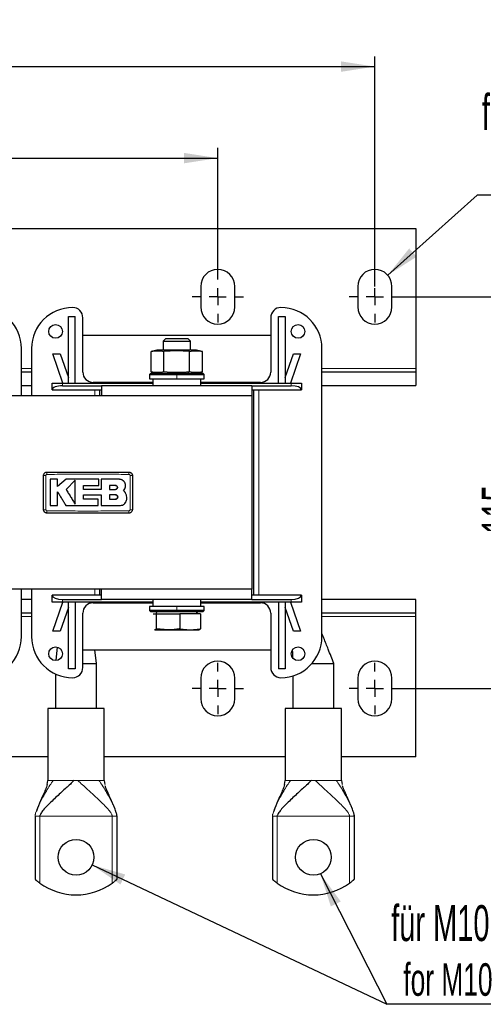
# Model space of a CAD drawing. Header units: millimetres. Extents: x 5 to 418, y 2 to 292.
# Tile 4 of 24: x 112 to 158, y 60 to 156. Entities that reach past the tile are written whole.
import ezdxf

# ---------------------------------------------------------------- set-up
doc = ezdxf.new("R2010")
doc.units = ezdxf.units.MM
doc.layers.add('SLD-0', color=7, linetype='Continuous')
doc.styles.add('SLDTEXTSTYLE0', font='TXT', dxfattribs={"width": 0.605})
doc.dimstyles.new('SLDDIMSTYLE0', dxfattribs={"dimtxt": 3.5, "dimasz": 3.302, "dimexe": 0, "dimexo": 0.0625, "dimgap": 0.875, "dimtad": 1, "dimlfac": 3, "dimrnd": 1e-09, "dimzin": 12, "dimdsep": 46, "dimtxsty": 'SLDTEXTSTYLE0', "dimsah": 1, "dimcen": 0.09, "dimadec": 0, "dimazin": 3, "dimtfac": 1, "dimtofl": 0, "dimtmove": 0, "dimatfit": 3, "dimfxl": 1, "dimfrac": 2, "dimtolj": 1, "dimtzin": 12, "dimarcsym": 0})
doc.dimstyles.new('SLDDIMSTYLE2', dxfattribs={"dimtxt": 3.5, "dimasz": 3.302, "dimexe": 0, "dimexo": 0.0625, "dimgap": 0.875, "dimtad": 1, "dimdec": 0, "dimlfac": 3, "dimrnd": 1e-09, "dimzin": 12, "dimdsep": 46, "dimtxsty": 'SLDTEXTSTYLE0', "dimsah": 1, "dimcen": 0.09, "dimadec": 0, "dimazin": 3, "dimtfac": 1, "dimtofl": 0, "dimtmove": 0, "dimatfit": 3, "dimfxl": 1, "dimfrac": 2, "dimtolj": 1, "dimtzin": 12, "dimarcsym": 0})
doc.dimstyles.new('SLDDIMSTYLE3', dxfattribs={"dimtxt": 0.18, "dimasz": 3.302, "dimexe": 0, "dimexo": 0.0625, "dimgap": 0, "dimtad": 0, "dimtih": 1, "dimtoh": 1, "dimdec": 0, "dimrnd": 1e-09, "dimzin": 0, "dimdsep": 46, "dimtxsty": 'Standard', "dimsah": 1, "dimcen": 0.09, "dimadec": 0, "dimazin": 0, "dimtfac": 3.302, "dimtdec": 0, "dimtofl": 0, "dimtmove": 0, "dimatfit": 3, "dimfxl": 1, "dimfrac": 2, "dimtolj": 1, "dimtzin": 0, "dimarcsym": 0})

# ---------------------------------------------------------------- blocks, each defined once
blk = doc.blocks.new('_D_4')
at = {"layer": 'SLD-0'}
for p, q in [((64.915, 131.085), (64.915, 143.102)), ((131.582, 131.085), (131.582, 143.102)), ((64.915, 142.102), (131.582, 142.102))]:
    blk.add_line(p, q, dxfattribs=at)
for points in [[(64.915, 142.102), (68.217, 141.594), (68.217, 142.61)], [(131.582, 142.102), (128.28, 142.61), (128.28, 141.594)]]:
    blk.add_solid(points, dxfattribs=at)
at = {"layer": 'SLD-0', "insert": (94.238, 146.614), "char_height": 3.5, "attachment_point": 1, "style": 'SLDTEXTSTYLE0'}
blk.add_mtext('200', dxfattribs=at)
blk = doc.blocks.new('_D_5')
at = {"layer": 'SLD-0'}
for p, q in [((49.582, 129.585), (49.582, 152.029)), ((146.915, 129.585), (146.915, 152.029)), ((49.582, 151.029), (146.915, 151.029))]:
    blk.add_line(p, q, dxfattribs=at)
for points in [[(49.582, 151.029), (52.884, 150.521), (52.884, 151.537)], [(146.915, 151.029), (143.613, 151.537), (143.613, 150.521)]]:
    blk.add_solid(points, dxfattribs=at)
at = {"layer": 'SLD-0', "insert": (94.238, 155.541), "char_height": 3.5, "attachment_point": 1, "style": 'SLDTEXTSTYLE0'}
blk.add_mtext('292', dxfattribs=at)
blk = doc.blocks.new('_D_6')
at = {"layer": 'SLD-0'}
for p, q in [((149.415, 128.585), (162.866, 128.585)), ((161.866, 90.385), (161.866, 128.585)), ((149.415, 90.385), (162.866, 90.385))]:
    blk.add_line(p, q, dxfattribs=at)
for points in [[(161.866, 128.585), (161.358, 125.283), (162.374, 125.283)], [(161.866, 90.385), (162.374, 93.687), (161.358, 93.687)]]:
    blk.add_solid(points, dxfattribs=at)
at = {"layer": 'SLD-0', "insert": (157.354, 105.475), "char_height": 3.5, "attachment_point": 1, "rotation": 90, "style": 'SLDTEXTSTYLE0'}
blk.add_mtext('115', dxfattribs=at)
blk = doc.blocks.new('SW_NOTE_0_1')
at = {"layer": 'SLD-0', "color": 0}
blk.add_line((16.984, 0), (0, 0), dxfattribs=at)
blk.add_line((16.984, 0), (0, 0), dxfattribs=at)
at = {"layer": 'SLD-0', "color": 0, "attachment_point": 1, "style": 'SLDTEXTSTYLE0'}
for s, insert, char_height in [('für M10', (0.413, 9.67), 3.5), ('for M10', (1.604, 4.005), 3.175)]:
    blk.add_mtext(s, dxfattribs=dict(at, insert=insert, char_height=char_height))
blk = doc.blocks.new('SW_NOTE_0_2')
at = {"layer": 'SLD-0', "color": 0}
blk.add_line((14.31, 0), (0, 0), dxfattribs=at)
at = {"layer": 'SLD-0', "color": 0, "attachment_point": 1, "style": 'SLDTEXTSTYLE0'}
for s, insert, char_height in [('für M8', (0.472, 9.849), 3.5), ('for M8', (1.663, 4.184), 3.175)]:
    blk.add_mtext(s, dxfattribs=dict(at, insert=insert, char_height=char_height))
blk = doc.blocks.new('SW_CENTERMARKSYMBOL_2')
at = {"layer": 'SLD-0', "color": 0}
for p, q in [((0, 1.667), (0, 2.5)), ((-1.667, 0), (-2.5, 0)), ((0, 0), (-0.833, 0)), ((0, 0), (0, 0.833)), ((0, 0), (0, -0.833)), ((0, 0), (0.833, 0)), ((1.667, 0), (2.5, 0)), ((0, -1.667), (0, -2.5))]:
    blk.add_line(p, q, dxfattribs=at)
blk = doc.blocks.new('SW_CENTERMARKSYMBOL_3')
at = {"layer": 'SLD-0', "color": 0}
for p, q in [((0, 1.667), (0, 2.5)), ((-1.667, 0), (-2.5, 0)), ((0, 0), (-0.833, 0)), ((0, 0), (0, 0.833)), ((0, 0), (0, -0.833)), ((0, 0), (0.833, 0)), ((1.667, 0), (2.5, 0)), ((0, -1.667), (0, -2.5))]:
    blk.add_line(p, q, dxfattribs=at)
blk = doc.blocks.new('SW_CENTERMARKSYMBOL_4')
at = {"layer": 'SLD-0', "color": 0}
for p, q in [((0, 1.667), (0, 2.5)), ((-1.667, 0), (-2.5, 0)), ((0, 0), (-0.833, 0)), ((0, 0), (0, 0.833)), ((0, 0), (0, -0.833)), ((0, 0), (0.833, 0)), ((1.667, 0), (2.5, 0)), ((0, -1.667), (0, -2.5))]:
    blk.add_line(p, q, dxfattribs=at)
blk = doc.blocks.new('SW_CENTERMARKSYMBOL_5')
at = {"layer": 'SLD-0', "color": 0}
for p, q in [((0, 1.667), (0, 2.5)), ((-1.667, 0), (-2.5, 0)), ((0, 0), (-0.833, 0)), ((0, 0), (0, 0.833)), ((0, 0), (0, -0.833)), ((0, 0), (0.833, 0)), ((1.667, 0), (2.5, 0)), ((0, -1.667), (0, -2.5))]:
    blk.add_line(p, q, dxfattribs=at)

msp = doc.modelspace()

# ---------------------------------------------------------------- linework, layer by layer
at = {"color": 7, "linetype": 'Continuous', "lineweight": 25}
for p, q in [((45.5818, 135.2517), (150.9151, 135.2517)), ((150.9151, 135.2517), (150.9151, 121.5851)), ((129.9151, 129.5851), (129.9151, 127.5851)), ((133.2485, 127.5851), (133.2485, 129.5851)), ((145.2485, 129.5851), (145.2485, 127.5851)), ((148.5818, 127.5851), (148.5818, 129.5851)), ((116.9985, 120.1684), (116.9985, 126.6684)), ((116.9985, 126.6684), (117.6651, 126.6684)), ((117.6651, 120.1684), (117.6651, 126.6684)), ((118.4151, 121.2351), (118.4151, 126.5351)), ((136.7485, 126.5351), (136.7485, 121.2351)), ((137.4985, 126.6684), (138.1651, 126.6684)), ((137.4985, 120.1684), (137.4985, 126.6684)), ((138.1651, 126.6684), (138.1651, 120.1684)), ((118.7485, 124.8184), (118.4151, 124.8045)), ((136.4151, 124.8184), (118.7485, 124.8184)), ((126.5041, 124.5184), (126.2485, 124.2627)), ((126.2485, 124.2627), (126.2485, 123.3851)), ((126.2485, 124.2627), (128.9151, 124.2627)), ((126.5041, 124.5184), (128.6595, 124.5184)), ((128.9151, 124.2627), (128.6595, 124.5184)), ((128.9151, 123.3851), (128.9151, 124.2627)), ((136.7485, 124.8045), (136.4151, 124.8184)), ((112.4151, 118.9184), (112.4151, 123.5351)), ((113.4151, 123.5351), (113.4151, 118.9184)), ((116.474, 120.1684), (115.4985, 123.0017)), ((115.4985, 123.0017), (116.2035, 123.0017)), ((116.2035, 123.0017), (116.9985, 120.6929)), ((125.6485, 123.3851), (125.0775, 123.2321)), ((125.08, 121.2707), (125.08, 123.2327)), ((127.5818, 123.3851), (125.6485, 123.3851)), ((127.5818, 123.3225), (126.3309, 123.2327)), ((126.3309, 121.2707), (126.3309, 123.2327)), ((129.5151, 123.3851), (127.5818, 123.3851)), ((128.8327, 123.2327), (127.5818, 123.3225)), ((128.8327, 121.2707), (128.8327, 123.2327)), ((130.0861, 123.2321), (129.5151, 123.3851)), ((130.0837, 121.2707), (130.0837, 123.2327)), ((138.1651, 120.6929), (138.9601, 123.0017)), ((139.6651, 123.0017), (138.6896, 120.1684)), ((138.9601, 123.0017), (139.6651, 123.0017)), ((141.7485, 95.4351), (141.7485, 123.5351)), ((112.4151, 121.2517), (113.4151, 121.2517)), ((125.0485, 121.1184), (124.9151, 120.9851)), ((125.0485, 121.1184), (127.5818, 121.1184)), ((125.0708, 121.2732), (125.6485, 121.1184)), ((127.5818, 121.1184), (130.1151, 121.1184)), ((129.5151, 121.1184), (130.0928, 121.2732)), ((130.2485, 120.9851), (130.1151, 121.1184)), ((141.7485, 121.2517), (150.9151, 121.2517)), ((150.9151, 121.5851), (150.9151, 121.2517)), ((150.9151, 121.2517), (150.9151, 119.9184)), ((115.4151, 119.5017), (115.4151, 120.1684)), ((115.4151, 120.1684), (116.4151, 120.1684)), ((116.4151, 120.1684), (125.2485, 120.1684)), ((125.2485, 120.2351), (119.4151, 120.2351)), ((124.9151, 120.9851), (124.9151, 120.5851)), ((124.9151, 120.9851), (127.5818, 120.9851)), ((124.9151, 120.5851), (127.5818, 120.5851)), ((125.2485, 120.5851), (125.2485, 119.9184)), ((127.5818, 120.9851), (130.2485, 120.9851)), ((127.5818, 120.5851), (130.2485, 120.5851)), ((129.9151, 119.9184), (129.9151, 120.5851)), ((135.7485, 120.2351), (129.9151, 120.2351)), ((129.9151, 120.1684), (138.7485, 120.1684)), ((130.2485, 120.5851), (130.2485, 120.9851)), ((138.7485, 120.1684), (139.7485, 120.1684)), ((139.7485, 120.1684), (139.7485, 119.5017)), ((112.4151, 119.9184), (113.4151, 119.9184)), ((115.4151, 119.5017), (120.2485, 119.5017)), ((116.4151, 119.9017), (120.2485, 119.9017)), ((120.0818, 118.9184), (120.0818, 119.5017)), ((120.2485, 119.9184), (120.2485, 118.9184)), ((120.2485, 119.9184), (134.9151, 119.9184)), ((134.9151, 119.9184), (134.9151, 118.9184)), ((134.9151, 119.9017), (138.7485, 119.9017)), ((134.9151, 119.5017), (139.7485, 119.5017)), ((135.0818, 119.5017), (135.0818, 99.4684)), ((141.7485, 119.9184), (150.9151, 119.9184)), ((134.9151, 118.9184), (61.5818, 118.9184)), ((134.9151, 118.9184), (134.9151, 100.0517)), ((115.9448, 110.7781), (115.2117, 110.7781)), ((115.9448, 110.0672), (115.9448, 110.7781)), ((116.7791, 110.7781), (115.9448, 110.0672)), ((117.6535, 110.6988), (116.7791, 109.7992)), ((119.9783, 110.176), (119.9783, 110.7781)), ((120.21, 110.7781), (120.21, 109.7915)), ((121.9732, 110.7781), (120.21, 110.7781)), ((118.4834, 109.7915), (118.4834, 110.176)), ((121.6033, 110.1712), (121.0229, 110.1712)), ((121.0229, 110.1712), (121.0229, 109.7992)), ((121.0229, 109.7992), (121.6033, 109.7992)), ((118.4839, 108.8417), (118.4839, 109.2667)), ((119.9184, 108.2403), (119.9184, 108.8417)), ((120.21, 109.2667), (120.21, 108.2403)), ((121.0229, 109.2667), (121.0229, 108.8417)), ((121.6033, 109.2667), (121.0229, 109.2667)), ((121.0229, 108.8417), (121.6033, 108.8417)), ((115.2117, 108.2403), (115.9444, 108.2403)), ((120.21, 108.2403), (122.1023, 108.2403)), ((134.9151, 100.0517), (61.5818, 100.0517)), ((112.4151, 95.4351), (112.4151, 100.0517)), ((113.4151, 100.0517), (113.4151, 95.4351)), ((120.0818, 99.4684), (120.0818, 100.0517)), ((120.2485, 99.0517), (120.2485, 100.0517)), ((134.9151, 99.0517), (134.9151, 100.0517)), ((113.4151, 99.0517), (112.4151, 99.0517)), ((115.4151, 98.8017), (115.4151, 99.4684)), ((120.2485, 99.4684), (115.4151, 99.4684)), ((116.4151, 99.0684), (120.2485, 99.0684)), ((134.9151, 99.0517), (120.2485, 99.0517)), ((125.2485, 99.0517), (125.2485, 98.3851)), ((129.9151, 98.3851), (129.9151, 99.0517)), ((139.7485, 99.4684), (134.9151, 99.4684)), ((134.9151, 99.0684), (138.7485, 99.0684)), ((139.7485, 99.4684), (139.7485, 98.8017)), ((150.9151, 99.0517), (141.7485, 99.0517)), ((150.9151, 97.7184), (150.9151, 99.0517)), ((116.4151, 98.8017), (115.4151, 98.8017)), ((115.4985, 95.9684), (116.474, 98.8017)), ((116.9985, 98.2772), (116.2035, 95.9684)), ((125.2485, 98.8017), (116.4151, 98.8017)), ((116.9985, 92.3017), (116.9985, 98.8017)), ((117.6651, 98.8017), (117.6651, 92.3017)), ((119.4151, 98.7351), (125.2485, 98.7351)), ((124.9151, 98.3851), (124.9151, 97.9851)), ((127.5818, 98.3851), (124.9151, 98.3851)), ((124.9151, 97.9851), (125.0485, 97.8517)), ((127.5818, 97.9851), (124.9151, 97.9851)), ((130.2485, 98.3851), (127.5818, 98.3851)), ((130.2485, 97.9851), (127.5818, 97.9851)), ((138.7485, 98.8017), (129.9151, 98.8017)), ((129.9151, 98.7351), (135.7485, 98.7351)), ((130.1151, 97.8517), (130.2485, 97.9851)), ((130.2485, 97.9851), (130.2485, 98.3851)), ((137.4985, 98.8017), (137.4985, 92.3017)), ((138.1651, 98.8017), (138.1651, 92.3017)), ((138.9601, 95.9684), (138.1651, 98.2772)), ((138.6896, 98.8017), (139.6651, 95.9684)), ((139.7485, 98.8017), (138.7485, 98.8017)), ((113.4151, 97.7184), (112.4151, 97.7184)), ((118.4151, 92.4351), (118.4151, 97.7351)), ((127.5818, 97.8517), (125.0485, 97.8517)), ((125.2798, 97.6517), (125.5823, 97.6517)), ((125.6435, 97.8517), (125.528, 97.6517)), ((125.5823, 97.6517), (125.5823, 96.2071)), ((125.5823, 97.6517), (127.8843, 97.6517)), ((130.1151, 97.8517), (127.5818, 97.8517)), ((127.8843, 97.6517), (127.8843, 96.2071)), ((129.8838, 97.6517), (127.8843, 97.6517)), ((129.6356, 97.6517), (129.5201, 97.8517)), ((129.8838, 97.6517), (129.8838, 96.2071)), ((136.7485, 97.7351), (136.7485, 92.4351)), ((150.9151, 97.7184), (141.7485, 97.7184)), ((150.9151, 97.3851), (150.9151, 97.7184)), ((150.9151, 83.7184), (150.9151, 97.3851)), ((125.3991, 96.0909), (125.4151, 96.0851)), ((125.431, 96.0851), (126.7333, 96.0851)), ((126.7333, 96.0851), (125.5823, 96.2071)), ((126.7333, 96.0851), (128.884, 96.0851)), ((127.8843, 96.2071), (128.884, 96.0851)), ((128.884, 96.0851), (129.8838, 96.2071)), ((128.884, 96.0851), (129.7484, 96.0851)), ((129.7485, 96.0851), (129.7645, 96.0909)), ((116.2035, 95.9684), (115.4985, 95.9684)), ((139.6651, 95.9684), (138.9601, 95.9684)), ((115.9043, 94.4031), (115.7806, 93.1459)), ((118.4151, 94.1656), (118.7485, 94.1517)), ((118.7485, 94.1517), (136.4151, 94.1517)), ((119.7485, 92.8184), (119.5737, 94.1517)), ((136.4151, 94.1517), (136.7485, 94.1656)), ((117.6651, 92.3017), (116.9985, 92.3017)), ((118.4151, 92.8184), (119.7485, 92.8184)), ((119.7485, 88.4184), (119.7485, 92.8184)), ((138.1651, 92.3017), (137.4985, 92.3017)), ((140.7739, 92.8184), (142.9151, 92.8184)), ((142.9151, 88.4184), (142.9151, 92.8184)), ((115.7485, 91.7988), (115.7485, 88.4184)), ((129.9151, 91.3851), (129.9151, 89.3851)), ((133.2485, 89.3851), (133.2485, 91.3851)), ((138.9151, 91.609), (138.9151, 88.4184)), ((145.2485, 91.3851), (145.2485, 89.3851)), ((148.5818, 89.3851), (148.5818, 91.3851)), ((114.9985, 88.4184), (114.9985, 81.4184)), ((120.4985, 88.4184), (114.9985, 88.4184)), ((120.4985, 81.4184), (120.4985, 88.4184)), ((138.1651, 88.4184), (138.1651, 81.4184)), ((143.6651, 88.4184), (138.1651, 88.4184)), ((143.6651, 81.4184), (143.6651, 88.4184)), ((114.9985, 83.7184), (110.8318, 83.7184)), ((138.1651, 83.7184), (120.4985, 83.7184)), ((150.9151, 83.7184), (143.6651, 83.7184)), ((114.9373, 81.0119), (114.9985, 81.4184)), ((120.4985, 81.4184), (120.5722, 81.0117)), ((138.1039, 81.0119), (138.1651, 81.4184)), ((143.6651, 81.4184), (143.7388, 81.0117)), ((113.7485, 77.9184), (113.7485, 71.7796)), ((121.7485, 71.7796), (121.7485, 77.9184)), ((136.9151, 77.9184), (136.9151, 71.7796)), ((144.9151, 71.7796), (144.9151, 77.9184))]:
    msp.add_line(p, q, dxfattribs=at)
at = {"color": 7, "linetype": 'Continuous', "lineweight": 18}
for p, q in [((127.5818, 123.3851), (127.5818, 123.3225)), ((112.4151, 121.5851), (113.4151, 121.5851)), ((127.5818, 121.1184), (127.5818, 120.9851)), ((128.5485, 121.1184), (128.8327, 121.2707)), ((141.7485, 121.5851), (150.9151, 121.5851)), ((116.4151, 120.1684), (116.4151, 119.9017)), ((127.5818, 120.5851), (127.5818, 120.9851)), ((138.7485, 120.1684), (138.7485, 119.9017)), ((119.5818, 118.9184), (119.5818, 119.5017)), ((135.5818, 119.5017), (135.5818, 99.4684)), ((119.5818, 99.4684), (119.5818, 100.0517)), ((116.4151, 98.8017), (116.4151, 99.0684)), ((138.7485, 98.8017), (138.7485, 99.0684)), ((127.5818, 98.3851), (127.5818, 97.9851)), ((127.5818, 97.8517), (127.5818, 97.9851)), ((113.4151, 97.3851), (112.4151, 97.3851)), ((150.9151, 97.3851), (141.7485, 97.3851)), ((115.4322, 81.4184), (115.5237, 81.4184)), ((117.5758, 81.4184), (117.9211, 81.4184)), ((119.9733, 81.4184), (120.0647, 81.4184)), ((138.5989, 81.4184), (138.6903, 81.4184)), ((140.7425, 81.4184), (141.0878, 81.4184)), ((143.1399, 81.4184), (143.2314, 81.4184)), ((113.7751, 77.9184), (113.7485, 77.9184)), ((121.2818, 77.9184), (114.2151, 77.9184)), ((114.2151, 71.4025), (114.2151, 77.9184)), ((121.2818, 77.9184), (121.2818, 71.4025)), ((121.7485, 77.9184), (121.7219, 77.9184)), ((136.9417, 77.9184), (136.9151, 77.9184)), ((144.4485, 77.9184), (137.3818, 77.9184)), ((137.3818, 71.4025), (137.3818, 77.9184)), ((144.4485, 77.9184), (144.4485, 71.4025)), ((144.9151, 77.9184), (144.8885, 77.9184))]:
    msp.add_line(p, q, dxfattribs=at)
at = {"color": 7, "linetype": 'Continuous', "lineweight": 25}
for centre, radius in [((115.7485, 125.2017), 0.6667), ((139.4151, 125.2017), 0.6667), ((115.7485, 93.7684), 0.6667), ((139.4151, 93.7684), 0.6667), ((117.7485, 73.9184), 1.75), ((140.9151, 73.9184), 1.75)]:
    msp.add_circle(centre, radius, dxfattribs=at)
for centre, radius, start, end in [((131.5818, 129.5851), 1.6667, 0, 180), ((146.9151, 129.5851), 1.6667, 360, 180), ((108.4151, 123.5351), 4, 0, 90), ((117.4151, 123.5351), 4, 90, 180), ((117.4151, 126.5351), 1, 0, 90), ((131.5818, 127.5851), 1.6667, 180, 0), ((137.7485, 126.5351), 1, 90, 180), ((137.7485, 123.5351), 4, 0, 90), ((146.9151, 127.5851), 1.6667, 180, 360), ((119.4151, 121.2351), 1, 180, 270), ((135.7485, 121.2351), 1, 270, 0), ((119.4151, 97.7351), 1, 90, 180), ((135.7485, 97.7351), 1, 0, 90), ((108.4151, 95.4351), 4, 270, 0), ((117.4151, 95.4351), 4, 180, 270), ((137.7485, 95.4351), 4, 270, 0), ((117.4151, 92.4351), 1, 270, 0), ((131.5818, 91.3851), 1.6667, 0, 180), ((137.7485, 92.4351), 1, 180, 270), ((146.9151, 91.3851), 1.6667, 0, 180), ((131.5818, 89.3851), 1.6667, 180, 0), ((146.9151, 89.3851), 1.6667, 180, 0), ((117.7485, 76.2517), 6, 233.9218, 306.0782), ((140.9151, 76.2517), 6, 233.9218, 306.0782)]:
    msp.add_arc(centre, radius, start, end, dxfattribs=at)
at = {"color": 7, "linetype": 'Continuous', "lineweight": 18}
for centre, radius, start, end in [((119.608, 111.3124), 4.696, 177.893288, 180.691365), ((118.2224, 111.3124), 4.696, 359.308621, 2.106755), ((114.7544, 106.3233), 4.8315, 89.328019, 92.047607), ((123.0758, 106.3231), 4.8317, 87.952474, 90.671954), ((114.7544, 112.6436), 4.8283, 267.951047, 270.672418), ((119.6055, 107.6577), 4.6936, 179.308283, 182.10781), ((118.2223, 107.6577), 4.696, 357.893277, 0.691368), ((123.0758, 112.647), 4.8317, 269.328049, 272.047515)]:
    msp.add_arc(centre, radius, start, end, dxfattribs=at)
at = {"color": 7, "linetype": 'Continuous', "lineweight": 25}
for centre, start_param, end_param in [((116.4151, 119.5017), 1.5707963, 3.1415927), ((138.7485, 119.5017), 0, 1.5707963), ((116.4151, 99.4684), 3.1415927, 4.712389), ((138.7485, 99.4684), 4.712389, 6.2831853)]:
    msp.add_ellipse(centre, major_axis=(1, 0), ratio=0.4, start_param=start_param, end_param=end_param, dxfattribs=at)
for points, knots in [([(125.08, 123.2327), (125.2884, 123.2776), (125.7054, 123.3675), (126.1224, 123.2776), (126.3309, 123.2327)], [0, 0, 0, 0, 0.4999949, 1, 1, 1, 1]), ([(128.8327, 123.2327), (129.0412, 123.2776), (129.4582, 123.3675), (129.8752, 123.2776), (130.0837, 123.2327)], [0, 0, 0, 0, 0.4999949, 1, 1, 1, 1]), ([(126.3309, 121.2707), (126.1224, 121.2258), (125.7054, 121.136), (125.2884, 121.2258), (125.08, 121.2707)], [0, 0, 0, 0, 0.4999949, 1, 1, 1, 1]), ([(128.8327, 121.2707), (128.415, 121.2258), (127.5811, 121.136), (126.7471, 121.2259), (126.3309, 121.2707)], [0, 0, 0, 0, 0.5008729, 1, 1, 1, 1]), ([(130.0837, 121.2707), (129.8752, 121.2258), (129.4582, 121.136), (129.0412, 121.2258), (128.8327, 121.2707)], [0, 0, 0, 0, 0.4999949, 1, 1, 1, 1]), ([(114.5818, 111.1517), (114.5855, 111.1892), (114.5929, 111.2641), (114.6503, 111.364), (114.7349, 111.4394), (114.8286, 111.4794), (114.8906, 111.4834), (114.9151, 111.4851)], [0, 0, 0, 0, 0.2146728, 0.4293525, 0.6440267, 0.8586958, 1, 1, 1, 1]), ([(114.9151, 111.4851), (115.5817, 111.4851), (116.9149, 111.4851), (118.9149, 111.4851), (120.915, 111.4851), (122.2484, 111.4851), (122.9151, 111.4851)], [0, 0, 0, 0, 0.249976, 0.499961, 0.7499755, 1, 1, 1, 1]), ([(122.9151, 111.4851), (122.9244, 111.4848), (122.943, 111.4844), (122.9708, 111.4808), (122.9984, 111.4749), (123.022, 111.4677), (123.0468, 111.4583), (123.0717, 111.4466), (123.099, 111.4304), (123.1219, 111.4137), (123.1469, 111.3922), (123.1727, 111.3649), (123.1946, 111.3344), (123.2134, 111.302), (123.2287, 111.2677), (123.2389, 111.2332), (123.2452, 111.2009), (123.2481, 111.1764), (123.2484, 111.1579), (123.2485, 111.1517)], [0, 0, 0, 0, 0.0530758, 0.1065345, 0.1604639, 0.2147879, 0.2478532, 0.3121556, 0.3723713, 0.4295742, 0.4741639, 0.56113, 0.6442916, 0.6888804, 0.7758445, 0.8590042, 0.8940948, 0.9645782, 1, 1, 1, 1]), ([(114.5818, 107.8184), (114.5818, 108.1728), (114.5818, 108.9055), (114.5818, 110.0167), (114.5818, 110.7734), (114.5818, 111.1517)], [0, 0, 0, 0, 0.3189779, 0.6594764, 1, 1, 1, 1]), ([(115.2117, 110.7781), (115.2117, 110.431), (115.2117, 109.8346), (115.2117, 108.9885), (115.2117, 108.4897), (115.2117, 108.2403)], [0, 0, 0, 0, 0.4103219, 0.7051227, 1, 1, 1, 1]), ([(119.9783, 110.7781), (119.4451, 110.7781), (118.3786, 110.7781), (117.3123, 110.7781), (116.7791, 110.7781)], [0, 0, 0, 0, 0.4999252, 1, 1, 1, 1]), ([(117.6535, 108.3621), (117.6535, 108.5352), (117.6535, 108.8816), (117.6535, 109.337), (117.6535, 109.7269), (117.6535, 110.051), (117.6535, 110.3751), (117.6535, 110.5909), (117.6535, 110.6988)], [0, 0, 0, 0, 0.22253383, 0.44542719, 0.58382398, 0.72232903, 0.86112491, 1, 1, 1, 1]), ([(122.5821, 110.1692), (122.5817, 110.1861), (122.5809, 110.2199), (122.5743, 110.2706), (122.5636, 110.3211), (122.549, 110.3694), (122.5262, 110.4272), (122.4941, 110.4879), (122.4545, 110.5438), (122.4097, 110.5956), (122.3593, 110.6423), (122.3069, 110.6795), (122.2581, 110.7081), (122.212, 110.7304), (122.1586, 110.75), (122.1133, 110.7623), (122.0632, 110.7721), (122.0184, 110.7773), (121.9845, 110.7779), (121.9732, 110.7781)], [0, 0, 0, 0, 0.0528528, 0.1061998, 0.1601948, 0.2147034, 0.264391, 0.3547377, 0.4293374, 0.479032, 0.5693913, 0.6440015, 0.6803343, 0.7468944, 0.8042284, 0.8587504, 0.8938797, 0.9644897, 1, 1, 1, 1]), ([(123.2485, 111.1517), (123.2485, 110.7973), (123.2485, 110.0646), (123.2485, 108.9534), (123.2485, 108.1968), (123.2485, 107.8184)], [0, 0, 0, 0, 0.3189779, 0.6594763, 1, 1, 1, 1]), ([(115.9444, 109.5666), (116.0116, 109.4562), (116.1459, 109.2354), (116.3477, 108.9038), (116.5496, 108.572), (116.6841, 108.3509), (116.7514, 108.2403)], [0, 0, 0, 0, 0.24974551, 0.49957062, 0.74971507, 1, 1, 1, 1]), ([(115.9444, 108.2403), (115.9444, 108.4612), (115.9444, 108.903), (115.9444, 109.3454), (115.9444, 109.5666)], [0, 0, 0, 0, 0.4998112, 1, 1, 1, 1]), ([(116.7791, 109.7992), (116.8518, 109.6797), (116.9974, 109.4405), (117.216, 109.0812), (117.4348, 108.7215), (117.5806, 108.4819), (117.6535, 108.3621)], [0, 0, 0, 0, 0.2495676, 0.4992836, 0.7495374, 1, 1, 1, 1]), ([(118.4834, 110.176), (118.7326, 110.176), (119.2309, 110.176), (119.7291, 110.176), (119.9783, 110.176)], [0, 0, 0, 0, 0.4999563, 1, 1, 1, 1]), ([(120.21, 109.7915), (119.9223, 109.7915), (119.3468, 109.7915), (118.7713, 109.7915), (118.4834, 109.7915)], [0, 0, 0, 0, 0.49992814, 1, 1, 1, 1]), ([(121.6033, 109.7992), (121.6242, 109.8013), (121.6661, 109.8054), (121.7218, 109.8376), (121.7641, 109.8849), (121.7883, 109.9439), (121.7915, 110.0075), (121.7735, 110.0686), (121.7363, 110.1202), (121.6842, 110.1565), (121.637, 110.1701), (121.6097, 110.171), (121.6033, 110.1712)], [0, 0, 0, 0, 0.107578, 0.2151551, 0.3227414, 0.4302646, 0.5376806, 0.6449866, 0.752213, 0.8594107, 0.9666405, 1, 1, 1, 1]), ([(121.6033, 110.1712), (121.6242, 110.1692), (121.666, 110.1651), (121.7216, 110.133), (121.7639, 110.0858), (121.7881, 110.0269), (121.7915, 109.9635), (121.7737, 109.9024), (121.7367, 109.8506), (121.6847, 109.8142), (121.6373, 109.8004), (121.6098, 109.7995), (121.6033, 109.7992)], [0, 0, 0, 0, 0.1073342, 0.214672, 0.3219286, 0.42913, 0.5363386, 0.6436097, 0.7509826, 0.8584684, 0.9660383, 1, 1, 1, 1]), ([(122.3924, 109.6639), (122.4388, 109.7202), (122.5317, 109.8327), (122.5842, 110.0168), (122.5827, 110.1292), (122.5821, 110.1692)], [0, 0, 0, 0, 0.3919653, 0.7839447, 1, 1, 1, 1]), ([(122.5821, 109.429), (122.5762, 109.4398), (122.5585, 109.4727), (122.5244, 109.5245), (122.4799, 109.58), (122.4357, 109.6264), (122.4058, 109.6522), (122.3924, 109.6639)], [0, 0, 0, 0, 0.1222158, 0.3684494, 0.6104356, 0.8241776, 1, 1, 1, 1]), ([(118.4839, 109.2667), (118.7715, 109.2667), (119.347, 109.2667), (119.9223, 109.2667), (120.21, 109.2667)], [0, 0, 0, 0, 0.4999244, 1, 1, 1, 1]), ([(119.9184, 108.8417), (119.6793, 108.8417), (119.2012, 108.8417), (118.723, 108.8417), (118.4839, 108.8417)], [0, 0, 0, 0, 0.4999585, 1, 1, 1, 1]), ([(121.6033, 108.8417), (121.6091, 108.8418), (121.6209, 108.8421), (121.6386, 108.8444), (121.6562, 108.8481), (121.6791, 108.855), (121.701, 108.8648), (121.7215, 108.8773), (121.7408, 108.8914), (121.7582, 108.9079), (121.7734, 108.9264), (121.7869, 108.9461), (121.7979, 108.9674), (121.8061, 108.9898), (121.8123, 109.0129), (121.8156, 109.0367), (121.8159, 109.0605), (121.8142, 109.0843), (121.8095, 109.1079), (121.8019, 109.1305), (121.7923, 109.1524), (121.7801, 109.173), (121.7654, 109.1919), (121.7532, 109.2051), (121.74, 109.2171), (121.7259, 109.228), (121.7107, 109.2378), (121.6948, 109.2462), (121.6783, 109.2532), (121.6614, 109.2588), (121.6438, 109.263), (121.6281, 109.2654), (121.6145, 109.2665), (121.607, 109.2666), (121.6033, 109.2667)], [0, 0, 0, 0, 0.0263752, 0.0529333, 0.0800685, 0.1074033, 0.1602914, 0.1874284, 0.2147654, 0.2678069, 0.2947303, 0.3220466, 0.375058, 0.4019656, 0.4292656, 0.4822742, 0.50918, 0.5364778, 0.5895094, 0.6164267, 0.6437357, 0.6968113, 0.7237507, 0.751082, 0.7774815, 0.8040641, 0.8312238, 0.8585828, 0.8850045, 0.9116097, 0.9387929, 0.966176, 0.9830642, 1, 1, 1, 1]), ([(121.6033, 109.2667), (121.6091, 109.2665), (121.6209, 109.2662), (121.6386, 109.2639), (121.6563, 109.2602), (121.6736, 109.255), (121.6902, 109.2483), (121.7062, 109.2404), (121.7216, 109.231), (121.7361, 109.2203), (121.7496, 109.2086), (121.7621, 109.1957), (121.7735, 109.1818), (121.787, 109.162), (121.798, 109.1406), (121.8062, 109.1181), (121.8124, 109.095), (121.8157, 109.0712), (121.8159, 109.0473), (121.8141, 109.0234), (121.8093, 108.9999), (121.8016, 108.9773), (121.7921, 108.9554), (121.7798, 108.9348), (121.765, 108.916), (121.7488, 108.8985), (121.7303, 108.8831), (121.7102, 108.8702), (121.6891, 108.8591), (121.6666, 108.8507), (121.6434, 108.8452), (121.6278, 108.8429), (121.6144, 108.8418), (121.607, 108.8417), (121.6033, 108.8417)], [0, 0, 0, 0, 0.0264288, 0.0530411, 0.0802322, 0.1076232, 0.134052, 0.1606642, 0.1878552, 0.2152463, 0.2416728, 0.2682829, 0.2954726, 0.3228625, 0.3758156, 0.4029864, 0.4303574, 0.483451, 0.5104011, 0.5377448, 0.5907896, 0.6177145, 0.6450326, 0.6980463, 0.7249551, 0.7522564, 0.8052638, 0.8321691, 0.8594663, 0.9124945, 0.93941, 0.9667171, 0.9833359, 1, 1, 1, 1]), ([(122.1023, 108.2403), (122.1658, 108.2465), (122.2927, 108.259), (122.4609, 108.3564), (122.5703, 108.4755), (122.6108, 108.5618), (122.6245, 108.5909)], [0, 0, 0, 0, 0.2851253, 0.5702516, 0.8553553, 1, 1, 1, 1]), ([(122.6245, 108.5909), (122.6581, 108.6846), (122.7252, 108.872), (122.7064, 109.1724), (122.6226, 109.3454), (122.5821, 109.429)], [0, 0, 0, 0, 0.3407821, 0.6815687, 1, 1, 1, 1]), ([(114.9151, 107.4851), (114.9105, 107.4851), (114.8966, 107.4853), (114.8734, 107.4873), (114.8457, 107.492), (114.8228, 107.4979), (114.7981, 107.5059), (114.7727, 107.5164), (114.7439, 107.5319), (114.7225, 107.5461), (114.698, 107.5648), (114.6719, 107.5889), (114.6481, 107.618), (114.6273, 107.6491), (114.6097, 107.6823), (114.5968, 107.7176), (114.5884, 107.7503), (114.583, 107.7815), (114.5822, 107.8061), (114.5818, 107.8184)], [0, 0, 0, 0, 0.02645948, 0.07963913, 0.13333353, 0.18755084, 0.21480835, 0.28239097, 0.34478311, 0.40191965, 0.42959775, 0.52108664, 0.60484537, 0.64431402, 0.73580089, 0.81955774, 0.85902548, 0.9292832, 1, 1, 1, 1]), ([(116.7514, 108.2403), (117.2791, 108.2403), (118.3347, 108.2403), (119.3904, 108.2403), (119.9184, 108.2403)], [0, 0, 0, 0, 0.4999225, 1, 1, 1, 1]), ([(123.2485, 107.8184), (123.2448, 107.7809), (123.2374, 107.706), (123.18, 107.6061), (123.0954, 107.5307), (123.0017, 107.4908), (122.9397, 107.4867), (122.9151, 107.4851)], [0, 0, 0, 0, 0.2146728, 0.4293525, 0.6440267, 0.8586958, 1, 1, 1, 1]), ([(122.9151, 107.4851), (122.2486, 107.4851), (120.9154, 107.4851), (118.9154, 107.4851), (116.9153, 107.4851), (115.5819, 107.4851), (114.9151, 107.4851)], [0, 0, 0, 0, 0.249976, 0.499961, 0.7499755, 1, 1, 1, 1]), ([(125.431, 96.0851), (125.4263, 96.0853), (125.4167, 96.0858), (125.4048, 96.0886), (125.3977, 96.0916), (125.3953, 96.0927)], [0, 0, 0, 0, 0.3998144, 0.7997854, 1, 1, 1, 1]), ([(125.5823, 96.2071), (125.5807, 96.2047), (125.5309, 96.13), (125.4801, 96.1072), (125.431, 96.0851)], [0, 0, 0, 0, 0.03148504, 1, 1, 1, 1]), ([(127.8843, 96.2071), (127.837, 96.198), (127.695, 96.1707), (127.4568, 96.1332), (127.1688, 96.1012), (126.9272, 96.0868), (126.7818, 96.0855), (126.7333, 96.0851)], [0, 0, 0, 0, 0.1244128, 0.3734407, 0.6233602, 0.8743097, 1, 1, 1, 1]), ([(129.8838, 96.2071), (129.8822, 96.2047), (129.8747, 96.1934), (129.861, 96.1743), (129.8429, 96.1516), (129.8247, 96.1319), (129.8064, 96.1152), (129.788, 96.1019), (129.7696, 96.0923), (129.7511, 96.0862), (129.7388, 96.0854), (129.7326, 96.0851)], [0, 0, 0, 0, 0.0314455, 0.151963, 0.2725174, 0.3932005, 0.5139353, 0.6352723, 0.7566769, 0.8782993, 1, 1, 1, 1]), ([(142.9152, 92.8184), (142.7319, 93.2798), (142.407, 94.098), (142.0183, 95.0784), (141.8111, 95.5897), (141.7485, 95.7442)], [0, 0, 0, 0, 0.474422, 0.841281, 1, 1, 1, 1]), ([(138.8515, 94.1046), (138.8517, 94.1002), (138.8633, 93.8578), (138.8754, 93.6173), (138.8873, 93.3812)], [0, 0, 0, 0, 0.0181584, 1, 1, 1, 1]), ([(114.9448, 81.013), (114.9171, 80.9279), (114.8278, 80.6528), (114.6354, 80.2034), (114.3335, 79.5282), (114.0484, 78.9267), (113.8857, 78.4598), (113.8428, 78.3367)], [0, 0, 0, 0, 0.0767185, 0.2481005, 0.4890461, 0.865233, 1, 1, 1, 1]), ([(117.5758, 81.4184), (117.4455, 81.295), (117.1604, 81.0248), (116.7574, 80.6559), (116.3169, 80.254), (115.8599, 79.8355), (115.3863, 79.3914), (114.95, 78.9632), (114.5863, 78.5681), (114.3534, 78.2724), (114.2469, 78.0689), (114.2188, 77.9724), (114.2162, 77.9349), (114.2151, 77.9184)], [0, 0, 0, 0, 0.0781273, 0.1710083, 0.278026, 0.4166976, 0.5603945, 0.7170593, 0.8519797, 0.9499554, 0.983819, 0.9928589, 1, 1, 1, 1]), ([(121.7485, 77.9184), (121.7473, 77.9423), (121.7439, 78.012), (121.7192, 78.1272), (121.6511, 78.3748), (121.5162, 78.7277), (121.3233, 79.1805), (121.1196, 79.6316), (120.93, 80.0484), (120.7707, 80.4179), (120.6609, 80.6848), (120.6087, 80.8434), (120.5952, 80.8847)], [0, 0, 0, 0, 0.0180391, 0.0526733, 0.0964023, 0.2457415, 0.4183193, 0.5893229, 0.7424705, 0.8688912, 0.9658278, 1, 1, 1, 1]), ([(138.1114, 81.013), (138.0838, 80.9279), (137.9945, 80.6528), (137.802, 80.2034), (137.5002, 79.5282), (137.2151, 78.9267), (137.0524, 78.4598), (137.0095, 78.3367)], [0, 0, 0, 0, 0.0767185, 0.2481005, 0.4890461, 0.865233, 1, 1, 1, 1]), ([(140.7425, 81.4184), (140.6122, 81.295), (140.327, 81.0248), (139.924, 80.6559), (139.4836, 80.254), (139.0266, 79.8355), (138.553, 79.3914), (138.1167, 78.9632), (137.753, 78.5681), (137.5201, 78.2724), (137.4136, 78.0689), (137.3854, 77.9724), (137.3829, 77.9349), (137.3818, 77.9184)], [0, 0, 0, 0, 0.0781273, 0.1710083, 0.278026, 0.4166976, 0.5603945, 0.7170593, 0.8519797, 0.9499554, 0.983819, 0.9928589, 1, 1, 1, 1]), ([(144.9151, 77.9184), (144.914, 77.9423), (144.9106, 78.012), (144.8859, 78.1272), (144.8178, 78.3748), (144.6828, 78.7277), (144.49, 79.1805), (144.2863, 79.6316), (144.0967, 80.0484), (143.9374, 80.4179), (143.8275, 80.6848), (143.7754, 80.8434), (143.7618, 80.8847)], [0, 0, 0, 0, 0.01803905, 0.05267325, 0.09640228, 0.24574146, 0.41831927, 0.58932292, 0.74247054, 0.86889115, 0.96582775, 1, 1, 1, 1]), ([(113.7485, 71.7796), (113.7493, 71.7788), (113.7511, 71.7773), (113.7647, 71.7651), (113.7857, 71.7466), (113.8164, 71.7197), (113.8589, 71.683), (113.9179, 71.6334), (113.9901, 71.5743), (114.0681, 71.5128), (114.1439, 71.4549), (114.1913, 71.42), (114.2151, 71.4025)], [0, 0, 0, 0, 0.076159, 0.1549172, 0.2310066, 0.3089731, 0.4134687, 0.5209632, 0.6533321, 0.7895209, 0.8939733, 1, 1, 1, 1]), ([(121.2818, 71.4025), (121.3132, 71.4256), (121.377, 71.4726), (121.4685, 71.5437), (121.5406, 71.6018), (121.5939, 71.6459), (121.6345, 71.6801), (121.6737, 71.7138), (121.7064, 71.7423), (121.7297, 71.7628), (121.7452, 71.7767), (121.7474, 71.7786), (121.7485, 71.7796)], [0, 0, 0, 0, 0.1397108, 0.2832913, 0.4257802, 0.499282, 0.5735504, 0.6649819, 0.7586746, 0.8344121, 0.912212, 1, 1, 1, 1]), ([(136.9151, 71.7796), (136.916, 71.7788), (136.9177, 71.7773), (136.9314, 71.7651), (136.9523, 71.7466), (136.9831, 71.7197), (137.0256, 71.683), (137.0845, 71.6334), (137.1568, 71.5743), (137.2347, 71.5128), (137.3105, 71.4549), (137.3579, 71.42), (137.3818, 71.4025)], [0, 0, 0, 0, 0.076159, 0.1549172, 0.2310066, 0.3089731, 0.4134687, 0.5209632, 0.6533321, 0.7895209, 0.8939733, 1, 1, 1, 1]), ([(144.4485, 71.4025), (144.4799, 71.4256), (144.5437, 71.4726), (144.6352, 71.5437), (144.7073, 71.6018), (144.7605, 71.6459), (144.8012, 71.6801), (144.8404, 71.7138), (144.8731, 71.7423), (144.8964, 71.7628), (144.9119, 71.7767), (144.914, 71.7786), (144.9151, 71.7796)], [0, 0, 0, 0, 0.1397108, 0.2832913, 0.4257802, 0.499282, 0.5735504, 0.6649819, 0.7586746, 0.8344121, 0.912212, 1, 1, 1, 1])]:
    msp.add_open_spline(points, degree=3, knots=knots, dxfattribs=at)
at = {"color": 7, "linetype": 'Continuous', "lineweight": 18}
for points, knots in [([(114.8111, 111.1545), (114.8091, 110.965), (114.8049, 110.5861), (114.8012, 110.0176), (114.8, 109.4491), (114.8019, 108.7151), (114.8075, 108.1706), (114.8111, 107.8156)], [0, 0, 0, 0, 0.1702473, 0.3404988, 0.5107709, 0.6810498, 1, 1, 1, 1]), ([(114.9123, 111.2558), (114.9049, 111.2552), (114.8862, 111.2537), (114.858, 111.2414), (114.8324, 111.2185), (114.8148, 111.1884), (114.8123, 111.1658), (114.8111, 111.1545)], [0, 0, 0, 0, 0.140567, 0.3553278, 0.5708439, 0.7860438, 1, 1, 1, 1]), ([(122.918, 111.2558), (122.2508, 111.2631), (120.9165, 111.2778), (118.915, 111.2853), (116.9135, 111.2778), (115.5794, 111.2631), (114.9123, 111.2558)], [0, 0, 0, 0, 0.25001122, 0.50003904, 0.75000988, 1, 1, 1, 1]), ([(123.0192, 111.1545), (123.0186, 111.1619), (123.0172, 111.1806), (123.0048, 111.2088), (122.982, 111.2344), (122.9519, 111.252), (122.9292, 111.2545), (122.918, 111.2558)], [0, 0, 0, 0, 0.14065639, 0.35550279, 0.57103162, 0.78617076, 1, 1, 1, 1]), ([(123.0192, 107.8156), (123.0212, 108.0051), (123.0253, 108.384), (123.0291, 108.9525), (123.0303, 109.521), (123.0284, 110.2551), (123.0228, 110.7995), (123.0192, 111.1545)], [0, 0, 0, 0, 0.1702473, 0.340499, 0.5107713, 0.6810504, 1, 1, 1, 1]), ([(114.8111, 107.8156), (114.8117, 107.8082), (114.8131, 107.7896), (114.8255, 107.7613), (114.8483, 107.7357), (114.8784, 107.7181), (114.901, 107.7156), (114.9123, 107.7144)], [0, 0, 0, 0, 0.1406569, 0.35550383, 0.57103286, 0.78617163, 1, 1, 1, 1]), ([(114.9123, 107.7144), (115.5794, 107.707), (116.9137, 107.6923), (118.9153, 107.6848), (120.9168, 107.6923), (122.2509, 107.707), (122.918, 107.7144)], [0, 0, 0, 0, 0.2500113, 0.5000392, 0.7500099, 1, 1, 1, 1]), ([(122.918, 107.7144), (122.9254, 107.7149), (122.9441, 107.7164), (122.9723, 107.7287), (122.9979, 107.7516), (123.0154, 107.7817), (123.0179, 107.8044), (123.0192, 107.8156)], [0, 0, 0, 0, 0.14056682, 0.35532754, 0.57084354, 0.78604362, 1, 1, 1, 1]), ([(113.7485, 77.9184), (113.7493, 77.9384), (113.7511, 77.9833), (113.7625, 78.0513), (113.7896, 78.175), (113.8723, 78.4363), (114.0277, 78.8125), (114.2512, 79.2838), (114.5237, 79.8074), (114.8377, 80.3612), (115.1618, 80.8986), (115.412, 81.2579), (115.5237, 81.4184)], [0, 0, 0, 0, 0.01051, 0.0235537, 0.0394777, 0.0884764, 0.211403, 0.3496326, 0.5029917, 0.689295, 0.8612626, 1, 1, 1, 1]), ([(121.2818, 77.9184), (121.281, 77.9322), (121.2793, 77.9629), (121.2682, 78.0076), (121.2412, 78.0858), (121.1382, 78.2793), (120.9108, 78.5679), (120.5469, 78.9633), (120.0717, 79.4296), (119.5181, 79.9457), (118.9482, 80.4658), (118.4214, 80.9455), (118.0764, 81.2716), (117.9211, 81.4184)], [0, 0, 0, 0, 0.0059709, 0.0132261, 0.0221276, 0.0501338, 0.1481345, 0.2830893, 0.4397941, 0.6222442, 0.7924239, 0.9065862, 1, 1, 1, 1]), ([(121.7485, 77.9184), (121.7477, 77.9384), (121.7458, 77.9833), (121.7345, 78.0513), (121.7074, 78.175), (121.6247, 78.4363), (121.4692, 78.8125), (121.2458, 79.2838), (120.9733, 79.8074), (120.6593, 80.3612), (120.3351, 80.8986), (120.085, 81.2579), (119.9733, 81.4184)], [0, 0, 0, 0, 0.01051, 0.0235537, 0.0394777, 0.0884764, 0.211403, 0.3496326, 0.5029917, 0.689295, 0.8612626, 1, 1, 1, 1]), ([(136.9151, 77.9184), (136.916, 77.9384), (136.9178, 77.9833), (136.9292, 78.0513), (136.9563, 78.175), (137.0389, 78.4363), (137.1944, 78.8125), (137.4178, 79.2838), (137.6904, 79.8074), (138.0043, 80.3612), (138.3285, 80.8986), (138.5786, 81.2579), (138.6903, 81.4184)], [0, 0, 0, 0, 0.01051, 0.0235537, 0.0394777, 0.0884764, 0.211403, 0.3496326, 0.5029917, 0.689295, 0.8612626, 1, 1, 1, 1]), ([(144.4485, 77.9184), (144.4477, 77.9322), (144.446, 77.9629), (144.4349, 78.0076), (144.4079, 78.0858), (144.3049, 78.2793), (144.0775, 78.5679), (143.7136, 78.9633), (143.2384, 79.4296), (142.6847, 79.9457), (142.1149, 80.4658), (141.5881, 80.9455), (141.2431, 81.2716), (141.0878, 81.4184)], [0, 0, 0, 0, 0.00597095, 0.01322611, 0.02212762, 0.05013384, 0.14813453, 0.28308929, 0.43979407, 0.62224424, 0.79242386, 0.9065862, 1, 1, 1, 1]), ([(144.9151, 77.9184), (144.9143, 77.9384), (144.9125, 77.9833), (144.9011, 78.0513), (144.874, 78.175), (144.7914, 78.4363), (144.6359, 78.8125), (144.4125, 79.2838), (144.1399, 79.8074), (143.826, 80.3612), (143.5018, 80.8986), (143.2516, 81.2579), (143.1399, 81.4184)], [0, 0, 0, 0, 0.01051, 0.0235537, 0.0394777, 0.0884764, 0.211403, 0.3496326, 0.5029917, 0.689295, 0.8612626, 1, 1, 1, 1])]:
    msp.add_open_spline(points, degree=3, knots=knots, dxfattribs=at)
for points in [[(114.9985, 81.4184), (115.0177, 81.4184), (115.056, 81.4184), (115.3068, 81.4184), (115.4322, 81.4184)], [(115.5237, 81.4184), (115.6526, 81.4184), (115.9103, 81.4184), (116.4143, 81.4184), (116.9743, 81.4184), (117.3753, 81.4184), (117.5758, 81.4184)], [(117.9211, 81.4184), (118.1216, 81.4184), (118.5226, 81.4184), (119.0826, 81.4184), (119.5866, 81.4184), (119.8444, 81.4184), (119.9733, 81.4184)], [(120.0647, 81.4184), (120.1901, 81.4184), (120.4409, 81.4184), (120.4793, 81.4184), (120.4985, 81.4184)], [(138.1651, 81.4184), (138.1843, 81.4184), (138.2227, 81.4184), (138.4735, 81.4184), (138.5989, 81.4184)], [(138.6903, 81.4184), (138.8192, 81.4184), (139.077, 81.4184), (139.581, 81.4184), (140.141, 81.4184), (140.542, 81.4184), (140.7425, 81.4184)], [(141.0878, 81.4184), (141.2883, 81.4184), (141.6893, 81.4184), (142.2493, 81.4184), (142.7533, 81.4184), (143.0111, 81.4184), (143.1399, 81.4184)], [(143.2314, 81.4184), (143.3568, 81.4184), (143.6076, 81.4184), (143.646, 81.4184), (143.6651, 81.4184)], [(114.2151, 77.9184), (114.1672, 77.9184), (114.0713, 77.9184), (113.9418, 77.9184), (113.835, 77.9184), (113.7951, 77.9184), (113.7751, 77.9184)], [(121.7219, 77.9184), (121.7019, 77.9184), (121.6619, 77.9184), (121.5551, 77.9184), (121.4256, 77.9184), (121.3297, 77.9184), (121.2818, 77.9184)], [(137.3818, 77.9184), (137.3339, 77.9184), (137.238, 77.9184), (137.1085, 77.9184), (137.0017, 77.9184), (136.9617, 77.9184), (136.9417, 77.9184)], [(144.8885, 77.9184), (144.8686, 77.9184), (144.8286, 77.9184), (144.7218, 77.9184), (144.5923, 77.9184), (144.4964, 77.9184), (144.4485, 77.9184)]]:
    msp.add_open_spline(points, degree=3, dxfattribs=at)

# ---------------------------------------------------------------- block references
at = {"layer": 'SLD-0'}
for name, p in [('SW_NOTE_0_2', (156.8844, 138.4984)), ('SW_CENTERMARKSYMBOL_2', (131.5818, 128.5851)), ('SW_CENTERMARKSYMBOL_3', (146.9151, 128.5851)), ('SW_CENTERMARKSYMBOL_5', (131.5818, 90.3851)), ('SW_CENTERMARKSYMBOL_4', (146.9151, 90.3851)), ('SW_NOTE_0_1', (148.0908, 59.5807))]:
    msp.add_blockref(name, p, dxfattribs=at)

# ---------------------------------------------------------------- dimensions: what is measured, and where the dimension line sits
for base, p1, p2, picture, middle in [((146.9151, 151.0293), (49.5818, 129.5851), (146.9151, 129.5851), '_D_5', (98.2485, 151.0293)), ((131.5818, 142.1018), (64.9151, 131.0851), (131.5818, 131.0851), '_D_4', (98.2485, 142.1018))]:
    dim = msp.add_linear_dim(base=base, p1=p1, p2=p2, dimstyle='SLDDIMSTYLE0', dxfattribs=at)
    dim.commit()
    dim.dimension.update_dxf_attribs({"geometry": picture, "text_midpoint": middle, "dimtype": 160})
dim = msp.add_linear_dim(base=(161.8657, 128.5851), p1=(149.4151, 90.3851), p2=(149.4151, 128.5851), angle=90, dimstyle='SLDDIMSTYLE2', dxfattribs=at)
dim.commit()
dim.dimension.update_dxf_attribs({"geometry": '_D_6', "text_midpoint": (161.8657, 109.4851), "dimtype": 160})

# ---------------------------------------------------------------- leaders
for points in [[(148.1669, 130.6855), (156.8844, 138.4984)], [(119.3289, 73.167), (148.0908, 59.5807)], [(141.6013, 72.3085), (148.0908, 59.5807)]]:
    msp.add_leader(points, dimstyle='SLDDIMSTYLE3', dxfattribs=at)

doc.saveas('drawing.dxf')
